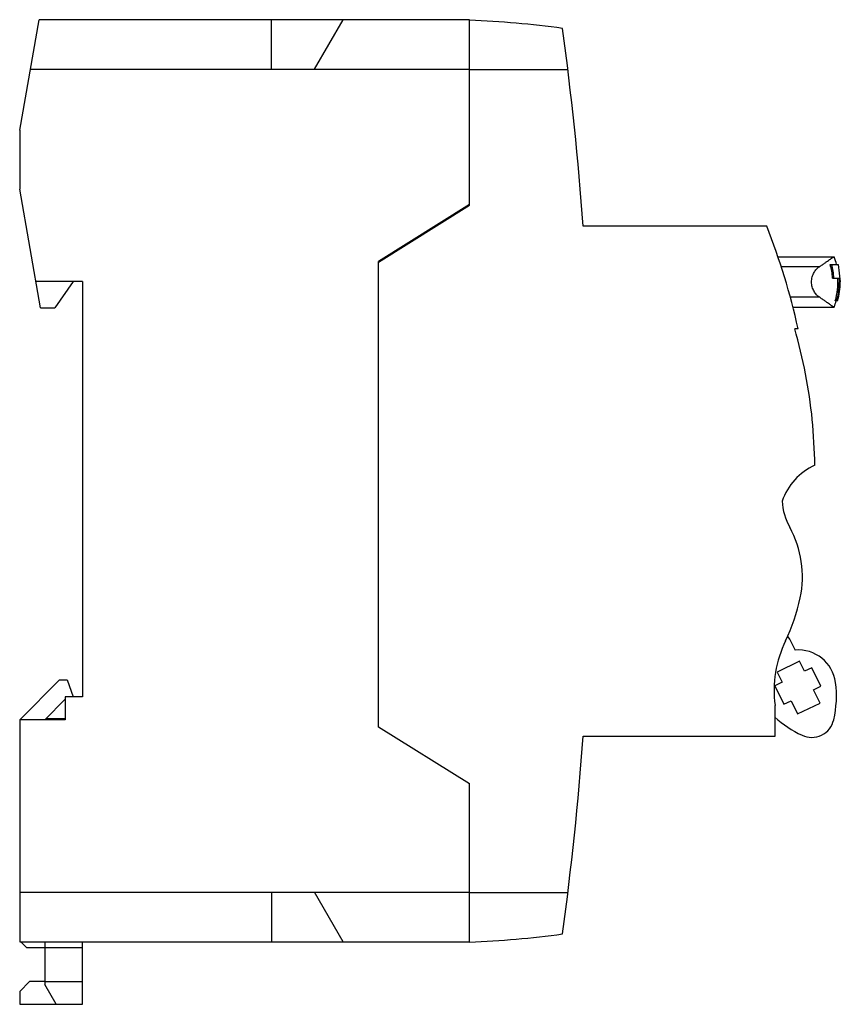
# Model space of a CAD drawing. Header units: millimetres. Extents: x 10.6 to 82.6, y 21 to 107.5.
import ezdxf

# ---------------------------------------------------------------- set-up
doc = ezdxf.new("R2010")
doc.units = ezdxf.units.MM
doc.header["$LTSCALE"] = 8.36089
doc.layers.get('0').update_dxf_attribs({"linetype": 'CONTINUOUS'})

msp = doc.modelspace()

# ---------------------------------------------------------------- linework, layer by layer
at = {"color": 7, "linetype": 'Continuous'}
for p, q in [((10.572, 97.839), (12.282, 107.539)), ((50.072, 107.539), (12.282, 107.539)), ((32.672, 103.189), (32.672, 107.539)), ((36.46, 103.189), (38.972, 107.539)), ((50.072, 91.248), (50.072, 107.539)), ((11.515, 103.189), (50.072, 103.189)), ((58.713, 103.148), (50.072, 103.148)), ((10.572, 97.839), (10.572, 92.639)), ((12.405, 82.239), (10.572, 92.639)), ((50.072, 91.289), (42.072, 86.289)), ((42.072, 86.248), (50.072, 91.248)), ((76.176, 89.398), (60.062, 89.398)), ((77.156, 86.698), (82.079, 86.698)), ((42.072, 45.378), (42.072, 86.289)), ((80.795, 85.833), (77.435, 85.833)), ((81.744, 86.038), (82.431, 86.038)), ((82.431, 86.038), (82.632, 84.498)), ((81.955, 84.838), (82.538, 84.838)), ((16.072, 84.539), (12, 84.539)), ((15.272, 84.539), (13.661, 82.239)), ((16.072, 84.539), (16.072, 48.039)), ((80.795, 83.164), (78.237, 83.164)), ((12.405, 82.239), (13.661, 82.239)), ((78.454, 82.298), (82.079, 82.298)), ((82.098, 82.309), (82.08, 82.298)), ((82.397, 82.838), (82.19, 82.838)), ((78.631, 80.395), (78.931, 80.395)), ((77.984, 53.345), (78.201, 53.086)), ((78.201, 53.086), (78.656, 52.155)), ((79.058, 51.192), (77.081, 50.228)), ((79.497, 50.294), (79.058, 51.192)), ((77.081, 50.228), (77.519, 49.329)), ((80.126, 50.601), (79.497, 50.294)), ((80.915, 48.983), (80.126, 50.601)), ((10.572, 46.039), (14.072, 49.539)), ((14.072, 49.539), (14.726, 49.539)), ((14.726, 49.539), (15.272, 48.039)), ((77.519, 49.329), (76.89, 49.022)), ((76.89, 49.022), (77.679, 47.405)), ((80.286, 48.676), (80.915, 48.983)), ((80.856, 47.507), (80.286, 48.676)), ((12.772, 46.039), (14.572, 47.839)), ((14.572, 48.039), (14.572, 46.039)), ((16.072, 48.039), (14.572, 48.039)), ((77.679, 47.405), (78.308, 47.711)), ((78.308, 47.711), (78.878, 46.543)), ((76.899, 44.598), (76.899, 47.3)), ((78.878, 46.543), (80.856, 47.507)), ((10.572, 46.039), (10.572, 26.539)), ((14.572, 46.039), (10.572, 46.039)), ((12.874, 46.141), (14.572, 46.141)), ((42.072, 45.419), (50.072, 40.439)), ((50.072, 40.398), (42.072, 45.378)), ((60.062, 44.598), (76.899, 44.598)), ((50.072, 26.498), (50.072, 40.439)), ((10.572, 30.889), (50.072, 30.889)), ((32.672, 30.889), (32.672, 26.539)), ((38.972, 26.539), (36.46, 30.889)), ((50.072, 30.848), (58.713, 30.848)), ((10.572, 26.539), (50.072, 26.539)), ((11.172, 26.039), (10.672, 26.539)), ((11.172, 26.039), (16.072, 26.039)), ((12.772, 26.539), (12.772, 22.771)), ((16.072, 21.039), (16.072, 26.539)), ((10.572, 22.171), (11.441, 23.04)), ((12.772, 23.04), (11.441, 23.04)), ((12.772, 23.039), (16.072, 23.039)), ((13.772, 21.039), (12.772, 22.771)), ((10.572, 22.171), (10.572, 21.039)), ((10.572, 21.039), (16.072, 21.039))]:
    msp.add_line(p, q, dxfattribs=at)
for centre, radius, start, end in [((46.262, 17.579), 90, 82.34555, 87.57417), ((-239.101, 66.998), 300, 4.28207, 7.61961), ((19.062, 66.998), 61.35, 12.61249, 21.41486), ((76.512, 84.498), 6, 14.87237, 21.40565), ((76.512, 84.498), 5.454, 3.57388, 16.4001), ((76.632, 84.498), 5.454, 3.57388, 16.4001), ((76.512, 84.498), 5.916, 343.70451, 3.29463), ((76.632, 84.498), 5.916, 343.70451, 3.29463), ((76.632, 84.498), 6, 343.93864, 360), ((76.512, 84.498), 6, 338.59435, 343.93864), ((35.398, 67.908), 45, 5.74477, 16.10985), ((19.062, 66.998), 61.35, 1.31059, 5.06274), ((82.702, 63.408), 5.5, 114.78925, 160.53722), ((83.004, 65.598), 5.5, 183.72613, 208.86573), ((70.306, 58.598), 9, 348.14243, 28.86573), ((63.162, 60.098), 16.3, 334.07066, 348.14243), ((86.814, 48.598), 10, 154.07066, 187.46321), ((78.946, 48.868), 3.3, 7.48942, 95.04817), ((73.195, 48.112), 9.1, 346.77205, 7.48942), ((83.082, 52.934), 9.1, 227.11303, 245.22594), ((80.107, 46.487), 2, 245.22594, 346.77205), ((-239.101, 66.998), 300, 352.38039, 355.71793), ((46.262, 116.418), 90, 272.42583, 277.65445)]:
    msp.add_arc(centre, radius, start, end, dxfattribs=at)
for points, knots in [([(80.795, 85.833), (80.884, 85.893), (81.053, 86.008), (81.29, 86.175), (81.496, 86.324), (81.65, 86.435), (81.757, 86.511), (81.827, 86.56), (81.888, 86.601), (81.941, 86.635), (81.987, 86.662), (82.02, 86.68), (82.043, 86.69), (82.057, 86.695), (82.069, 86.698), (82.076, 86.698), (82.079, 86.698)], [0, 0, 0, 0, 0.207974, 0.39504, 0.559559, 0.700007, 0.760777, 0.815045, 0.862686, 0.903599, 0.937722, 0.965045, 0.976184, 0.985677, 0.99358, 1, 1, 1, 1]), ([(82.079, 86.698), (82.082, 86.698), (82.086, 86.698), (82.091, 86.696), (82.095, 86.693), (82.097, 86.69), (82.098, 86.688)], [0, 0, 0, 0, 0.293077, 0.542029, 0.768354, 1, 1, 1, 1]), ([(80.112, 84.498), (80.112, 84.574), (80.122, 84.722), (80.167, 84.938), (80.236, 85.138), (80.325, 85.32), (80.428, 85.48), (80.542, 85.62), (80.664, 85.738), (80.751, 85.804), (80.795, 85.833)], [0, 0, 0, 0, 0.144647, 0.286225, 0.422465, 0.552082, 0.674592, 0.789919, 0.898278, 1, 1, 1, 1]), ([(80.795, 83.164), (80.704, 83.224), (80.576, 83.337), (80.429, 83.517), (80.325, 83.677), (80.236, 83.859), (80.167, 84.059), (80.122, 84.275), (80.112, 84.423), (80.112, 84.498)], [0, 0, 0, 0, 0.209756, 0.32512, 0.447678, 0.577354, 0.713658, 0.855308, 1, 1, 1, 1]), ([(82.079, 82.298), (82.076, 82.298), (82.069, 82.299), (82.057, 82.302), (82.043, 82.307), (82.02, 82.317), (81.987, 82.335), (81.941, 82.362), (81.888, 82.396), (81.827, 82.437), (81.757, 82.486), (81.65, 82.562), (81.496, 82.673), (81.29, 82.822), (81.053, 82.989), (80.884, 83.104), (80.795, 83.164)], [0, 0, 0, 0, 0.00642, 0.014324, 0.023817, 0.034957, 0.062279, 0.0964, 0.137319, 0.184962, 0.239214, 0.299985, 0.440438, 0.604943, 0.79202, 1, 1, 1, 1])]:
    msp.add_open_spline(points, degree=3, knots=knots, dxfattribs=at)

doc.saveas('drawing.dxf')
